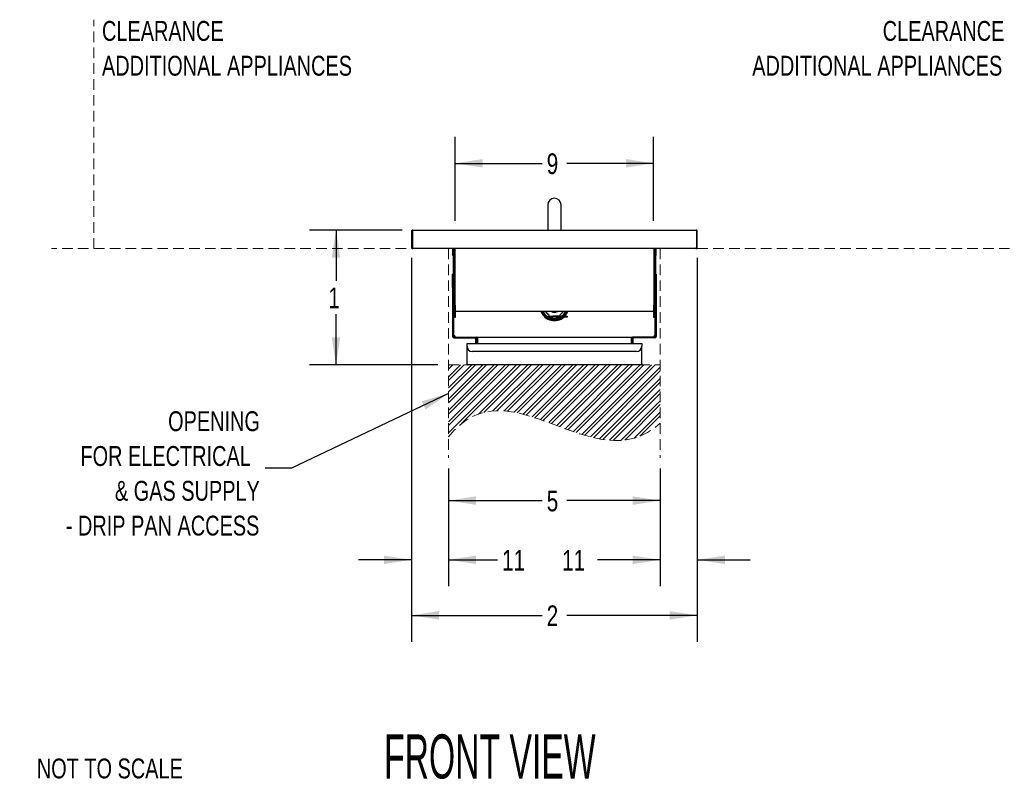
# Model space of a CAD drawing. Header units: inches. Extents: x 38 to 161, y 20 to 119.
# Tile 1 of 27: x 38 to 94, y 20 to 63. Entities that reach past the tile are written whole.
import ezdxf

# ---------------------------------------------------------------- set-up
doc = ezdxf.new("R2010")
doc.units = ezdxf.units.IN
doc.header["$LTSCALE"] = 12
doc.header["$MEASUREMENT"] = 0
doc.linetypes.add('HIDDEN', pattern=[0.075, 0.05, -0.025])
doc.layers.add('FORMAT', color=7, linetype='Continuous')
doc.styles.add('SLDTEXTSTYLE0', font='TXT', dxfattribs={"width": 0.75})
doc.styles.add('SLDTEXTSTYLE1', font='TXT', dxfattribs={"width": 0.571429})
doc.dimstyles.new('SLDDIMSTYLE0', dxfattribs={"dimtxt": 1.17, "dimasz": 1.56, "dimexe": 0, "dimexo": 0.0625, "dimgap": 0.2925, "dimtad": 0, "dimtih": 1, "dimtoh": 1, "dimdec": 3, "dimlfac": 0.833333, "dimrnd": 1e-09, "dimzin": 12, "dimdsep": 46, "dimlunit": 5, "dimtxsty": 'SLDTEXTSTYLE0', "dimsah": 1, "dimcen": 0.09, "dimadec": 0, "dimazin": 3, "dimtfac": 1, "dimtdec": 3, "dimtofl": 0, "dimtmove": 0, "dimatfit": 3, "dimfxl": 0, "dimfrac": 2, "dimtolj": 1, "dimtzin": 12, "dimarcsym": 0})
doc.dimstyles.new('SLDDIMSTYLE1', dxfattribs={"dimtxt": 1.17, "dimasz": 1.56, "dimexe": 0, "dimexo": 0.0625, "dimgap": 0.2925, "dimtad": 0, "dimtih": 1, "dimtoh": 1, "dimdec": 3, "dimlfac": 0.833333, "dimrnd": 1e-09, "dimzin": 12, "dimdsep": 46, "dimlunit": 5, "dimtxsty": 'SLDTEXTSTYLE0', "dimsah": 1, "dimcen": 0.09, "dimadec": 0, "dimazin": 3, "dimtfac": 1, "dimtdec": 3, "dimtmove": 0, "dimatfit": 0, "dimfxl": 0, "dimfrac": 2, "dimtolj": 1, "dimtzin": 12, "dimarcsym": 0})
doc.dimstyles.new('SLDDIMSTYLE2', dxfattribs={"dimtxt": 0.18, "dimasz": 1.56, "dimexe": 0, "dimexo": 0.0625, "dimgap": 0, "dimtad": 0, "dimtih": 1, "dimtoh": 1, "dimdec": 0, "dimrnd": 1e-09, "dimzin": 0, "dimdsep": 46, "dimlunit": 5, "dimtxsty": 'Standard', "dimsah": 1, "dimcen": 0.09, "dimadec": 0, "dimazin": 0, "dimtfac": 1.56, "dimtdec": 0, "dimtofl": 0, "dimtmove": 0, "dimatfit": 3, "dimfxl": 0, "dimfrac": 2, "dimtolj": 1, "dimtzin": 0, "dimarcsym": 0})

# ---------------------------------------------------------------- blocks, each defined once
blk = doc.blocks.new('SW_HATCH_0')
at = {"color": 0, "linetype": 'Continuous', "lineweight": 18}
for p, q in [((0, 0), (-0.04, -0.04)), ((0.636, 0), (-0.04, -0.676)), ((1.273, 0), (-0.04, -1.313)), ((1.909, 0), (-0.04, -1.949)), ((2.546, 0), (-0.04, -2.585)), ((3.182, 0), (-0.04, -3.222)), ((3.818, 0), (-0.04, -3.858)), ((0.212, 0), (-0.04, -0.252)), ((0.849, 0), (-0.04, -0.888)), ((1.485, 0), (-0.04, -1.525)), ((2.121, 0), (-0.04, -2.161)), ((2.758, 0), (-0.04, -2.797)), ((3.394, 0), (-0.04, -3.434)), ((4.031, 0), (0.698, -3.332)), ((4.455, 0), (1.667, -2.787)), ((4.667, 0), (1.969, -2.698)), ((5.091, 0), (2.475, -2.616)), ((5.303, 0), (2.7, -2.604)), ((5.728, 0), (3.113, -2.614)), ((5.94, 0), (3.307, -2.633)), ((6.364, 0), (3.676, -2.688)), ((6.576, 0), (3.853, -2.723)), ((7, 0), (4.197, -2.804)), ((7.212, 0), (4.364, -2.849)), ((7.637, 0), (4.691, -2.946)), ((7.849, 0), (4.851, -2.998)), ((8.273, 0), (5.168, -3.105)), ((8.485, 0), (5.325, -3.161)), ((8.91, 0), (5.636, -3.274)), ((9.122, 0), (5.79, -3.332)), ((9.546, 0), (6.099, -3.447)), ((9.758, 0), (6.253, -3.505)), ((10.182, 0), (6.562, -3.62)), ((10.394, 0), (6.717, -3.677)), ((10.819, 0), (7.03, -3.789)), ((11.031, 0), (7.188, -3.843)), ((11.455, 0), (7.509, -3.946)), ((11.667, 0), (7.671, -3.996)), ((11.96, -0.131), (8.004, -4.088)), ((11.96, -0.343), (8.174, -4.13)), ((11.96, -0.768), (8.525, -4.203)), ((11.96, -0.98), (8.706, -4.234)), ((11.96, -1.404), (9.086, -4.278)), ((11.96, -1.616), (9.286, -4.29)), ((11.96, -2.04), (9.716, -4.285)), ((11.96, -2.253), (9.95, -4.263)), ((11.96, -2.677), (10.483, -4.154)), ((11.96, -2.889), (10.806, -4.043)), ((0.019, -4.011), (-0.04, -4.07))]:
    blk.add_line(p, q, dxfattribs=at)
blk = doc.blocks.new('_D')
at = {"layer": 'FORMAT'}
for p, q in [((62.603, 37.118), (62.603, 33.796)), ((74.603, 37.118), (74.603, 33.796)), ((62.603, 35.296), (67.901, 35.296)), ((74.603, 35.296), (69.305, 35.296))]:
    blk.add_line(p, q, dxfattribs=at)
for points in [[(62.603, 35.296), (64.163, 35.056), (64.163, 35.536)], [(74.603, 35.296), (73.043, 35.536), (73.043, 35.056)]]:
    blk.add_solid(points, dxfattribs=at)
at = {"layer": 'FORMAT', "insert": (68.166, 35.859), "char_height": 1.17, "attachment_point": 1, "style": 'SLDTEXTSTYLE0'}
blk.add_mtext('5', dxfattribs=at)
blk = doc.blocks.new('_D_1')
at = {"layer": 'FORMAT'}
for p, q in [((76.703, 49.044), (76.703, 30.44)), ((74.603, 37.118), (74.603, 30.44)), ((74.603, 31.94), (71.053, 31.94)), ((76.703, 31.94), (79.703, 31.94))]:
    blk.add_line(p, q, dxfattribs=at)
for points in [[(74.603, 31.94), (73.043, 32.18), (73.043, 31.7)], [(76.703, 31.94), (78.263, 31.7), (78.263, 32.18)]]:
    blk.add_solid(points, dxfattribs=at)
at = {"layer": 'FORMAT', "insert": (69.039, 32.502), "char_height": 1.17, "attachment_point": 1, "style": 'SLDTEXTSTYLE0'}
blk.add_mtext('11', dxfattribs=at)
blk = doc.blocks.new('_D_2')
at = {"layer": 'FORMAT'}
for p, q in [((60.503, 49.044), (60.503, 30.44)), ((62.603, 37.118), (62.603, 30.44)), ((60.503, 31.94), (57.503, 31.94)), ((62.603, 31.94), (65.371, 31.94))]:
    blk.add_line(p, q, dxfattribs=at)
for points in [[(60.503, 31.94), (58.943, 32.18), (58.943, 31.7)], [(62.603, 31.94), (64.163, 31.7), (64.163, 32.18)]]:
    blk.add_solid(points, dxfattribs=at)
at = {"layer": 'FORMAT', "insert": (65.636, 32.502), "char_height": 1.17, "attachment_point": 1, "style": 'SLDTEXTSTYLE0'}
blk.add_mtext('11', dxfattribs=at)
blk = doc.blocks.new('_D_3')
at = {"layer": 'FORMAT'}
for p, q in [((59.973, 50.624), (54.726, 50.624)), ((56.226, 50.624), (56.226, 47.753)), ((56.226, 42.99), (56.226, 45.861)), ((62.003, 42.99), (54.726, 42.99))]:
    blk.add_line(p, q, dxfattribs=at)
for points in [[(56.226, 50.624), (55.986, 49.064), (56.466, 49.064)], [(56.226, 42.99), (56.466, 44.55), (55.986, 44.55)]]:
    blk.add_solid(points, dxfattribs=at)
at = {"layer": 'FORMAT', "insert": (55.789, 47.369), "char_height": 1.17, "attachment_point": 1, "style": 'SLDTEXTSTYLE0'}
blk.add_mtext('1', dxfattribs=at)
blk = doc.blocks.new('_D_4')
at = {"layer": 'FORMAT'}
for p, q in [((62.978, 51.154), (62.978, 55.906)), ((74.228, 51.154), (74.228, 55.906)), ((62.978, 54.406), (67.901, 54.406)), ((74.228, 54.406), (69.305, 54.406))]:
    blk.add_line(p, q, dxfattribs=at)
for points in [[(62.978, 54.406), (64.538, 54.166), (64.538, 54.646)], [(74.228, 54.406), (72.668, 54.646), (72.668, 54.166)]]:
    blk.add_solid(points, dxfattribs=at)
at = {"layer": 'FORMAT', "insert": (68.166, 54.969), "char_height": 1.17, "attachment_point": 1, "style": 'SLDTEXTSTYLE0'}
blk.add_mtext('9', dxfattribs=at)
blk = doc.blocks.new('_D_5')
at = {"layer": 'FORMAT'}
for p, q in [((60.503, 49.044), (60.503, 27.294)), ((76.703, 49.044), (76.703, 27.294)), ((60.503, 28.794), (67.901, 28.794)), ((76.703, 28.794), (69.305, 28.794))]:
    blk.add_line(p, q, dxfattribs=at)
for points in [[(60.503, 28.794), (62.063, 28.554), (62.063, 29.034)], [(76.703, 28.794), (75.143, 29.034), (75.143, 28.554)]]:
    blk.add_solid(points, dxfattribs=at)
at = {"layer": 'FORMAT', "insert": (68.166, 29.357), "char_height": 1.17, "attachment_point": 1, "style": 'SLDTEXTSTYLE0'}
blk.add_mtext('2', dxfattribs=at)
blk = doc.blocks.new('SW_NOTE_0')
at = {"layer": 'FORMAT', "color": 0, "char_height": 1.125, "attachment_point": 3, "style": 'SLDTEXTSTYLE0'}
for s, insert in [('OPENING', (-0.296, 3.216)), ('FOR ELECTRICAL', (-0.812, 1.244)), ('& GAS SUPPLY', (-0.3, -0.728)), ('- DRIP PAN ACCESS', (-0.326, -2.701))]:
    blk.add_mtext(s, dxfattribs=dict(at, insert=insert))
blk = doc.blocks.new('SW_NOTE_0_1')
at = {"layer": 'FORMAT', "color": 0, "char_height": 1.125, "attachment_point": 3, "style": 'SLDTEXTSTYLE0'}
for s, insert in [('CLEARANCE', (8.613, 1.45)), ('ADDITIONAL APPLIANCES', (8.493, -0.522))]:
    blk.add_mtext(s, dxfattribs=dict(at, insert=insert))
blk = doc.blocks.new('SW_NOTE_0_2')
at = {"layer": 'FORMAT', "color": 0, "char_height": 1.125, "attachment_point": 1, "style": 'SLDTEXTSTYLE0'}
for s, insert in [('CLEARANCE', (0, 1.45)), ('ADDITIONAL APPLIANCES', (0, -0.522))]:
    blk.add_mtext(s, dxfattribs=dict(at, insert=insert))

msp = doc.modelspace()

# ---------------------------------------------------------------- linework, layer by layer
at = {"color": 7, "linetype": 'Continuous', "lineweight": 25}
for p, q in [((68.2281, 52.049), (68.2281, 50.6298)), ((68.9781, 50.6306), (68.9781, 52.049)), ((60.5031, 50.5544), (60.5487, 50.5544)), ((60.5031, 50.5544), (60.5031, 49.6436)), ((60.5487, 50.5544), (60.5487, 49.6436)), ((60.5529, 50.5544), (60.5529, 49.6436)), ((60.5727, 50.624), (76.6335, 50.624)), ((76.6532, 50.5544), (76.6532, 49.6436)), ((76.7031, 50.5544), (76.6575, 50.5544)), ((76.6575, 50.5544), (76.6575, 49.6436)), ((76.7031, 49.6436), (76.7031, 50.5544)), ((60.5487, 49.6436), (60.5031, 49.6436)), ((60.5727, 49.574), (60.5727, 49.5826)), ((60.5727, 49.574), (60.5811, 49.574)), ((76.625, 49.574), (60.5811, 49.574)), ((62.8521, 49.4192), (62.8521, 49.574)), ((62.8521, 49.4192), (62.8815, 49.4192)), ((62.8521, 49.1792), (62.8521, 49.4192)), ((62.8521, 49.1792), (62.8815, 49.1792)), ((62.8815, 46.3786), (62.8815, 49.574)), ((62.9271, 46.3786), (62.9271, 49.574)), ((62.9727, 46.3786), (62.9727, 49.574)), ((74.2335, 49.574), (74.2335, 46.3786)), ((74.2791, 49.574), (74.2791, 46.3786)), ((74.3247, 49.574), (74.3247, 46.3786)), ((74.3541, 49.4192), (74.3247, 49.4192)), ((74.3541, 49.1792), (74.3247, 49.1792)), ((74.3541, 49.574), (74.3541, 49.4192)), ((74.3541, 49.4192), (74.3541, 49.1792)), ((76.625, 49.574), (76.6335, 49.574)), ((76.6335, 49.574), (76.6335, 49.5823)), ((76.6575, 49.6436), (76.7031, 49.6436)), ((62.8815, 48.1184), (62.8359, 48.1184)), ((62.8359, 47.8064), (62.8359, 48.1184)), ((74.3247, 48.1184), (74.3703, 48.1184)), ((74.3703, 48.1184), (74.3703, 47.8064)), ((62.8815, 47.8064), (62.8359, 47.8064)), ((62.8359, 47.3734), (62.8359, 47.8064)), ((74.3247, 47.8064), (74.3703, 47.8064)), ((74.3703, 47.8064), (74.3703, 47.3734)), ((62.8815, 47.3734), (62.8359, 47.3734)), ((62.8359, 47.3734), (62.8359, 44.588)), ((74.3247, 47.3734), (74.3703, 47.3734)), ((74.3703, 47.3734), (74.3703, 44.588)), ((62.8815, 46.3786), (62.9271, 46.3786)), ((62.8815, 45.6748), (62.8815, 46.3786)), ((62.9271, 45.6748), (62.9271, 46.3786)), ((62.9271, 46.3786), (62.9727, 46.3786)), ((62.9271, 46.0738), (62.9271, 46.3786)), ((62.9727, 46.3786), (62.9727, 46.0738)), ((74.2335, 46.3786), (74.2791, 46.3786)), ((74.2335, 46.0738), (74.2335, 46.3786)), ((74.3247, 46.3786), (74.2791, 46.3786)), ((74.2791, 46.3786), (74.2791, 45.6748)), ((74.2791, 46.3786), (74.2791, 46.0738)), ((74.3247, 46.3786), (74.3247, 45.6748)), ((62.9727, 46.0738), (62.9271, 46.0738)), ((62.9271, 46.0072), (62.9325, 46.0072)), ((62.9271, 45.9796), (62.9727, 45.9796)), ((62.9271, 45.6748), (62.9271, 45.9796)), ((62.9727, 46.0738), (62.9967, 46.0738)), ((62.9727, 45.9796), (62.9727, 45.9802)), ((62.9727, 45.9796), (62.9727, 45.6748)), ((62.9967, 46.0042), (62.9967, 46.0738)), ((74.2095, 46.0042), (62.9967, 46.0042)), ((68.2843, 45.8297), (68.2843, 45.7553)), ((68.9218, 45.7553), (68.9218, 45.8297)), ((74.2095, 46.0738), (74.2335, 46.0738)), ((74.2095, 46.0738), (74.2095, 46.0042)), ((74.2791, 46.0738), (74.2335, 46.0738)), ((74.2335, 45.9802), (74.2335, 45.9796)), ((74.2335, 45.9796), (74.2791, 45.9796)), ((74.2335, 45.6748), (74.2335, 45.9796)), ((74.2736, 46.0072), (74.2791, 46.0072)), ((74.2791, 45.9796), (74.2791, 45.6748)), ((62.8815, 45.6748), (62.8815, 44.588)), ((62.8815, 45.6748), (62.9271, 45.6748)), ((62.8867, 45.6748), (62.8867, 44.6336)), ((62.9727, 45.6748), (62.9271, 45.6748)), ((68.2843, 45.6941), (68.2843, 45.7553)), ((68.2843, 45.7553), (68.5099, 45.7553)), ((68.5099, 45.6941), (68.2843, 45.6941)), ((69.1087, 45.7553), (68.5099, 45.7553)), ((69.1087, 45.6941), (68.5099, 45.6941)), ((69.1087, 45.7553), (69.3343, 45.7553)), ((69.3343, 45.6941), (69.1087, 45.6941)), ((69.3343, 45.7553), (69.3343, 45.6941)), ((74.2791, 45.6748), (74.2335, 45.6748)), ((74.3247, 45.6748), (74.2791, 45.6748)), ((74.3194, 44.6336), (74.3194, 45.6748)), ((74.3247, 45.6748), (74.3247, 44.588)), ((62.9563, 44.6336), (62.8867, 44.6336)), ((62.9055, 44.564), (64.1859, 44.564)), ((62.9055, 44.5184), (64.1859, 44.5184)), ((62.9563, 44.6336), (62.9563, 44.564)), ((63.6531, 44.1896), (73.5531, 44.1896)), ((63.6531, 44.1356), (63.6531, 44.1896)), ((63.6531, 44.0396), (63.6531, 44.1356)), ((64.1563, 44.1896), (64.1563, 44.5184)), ((64.1859, 44.564), (73.0203, 44.564)), ((64.2099, 44.1896), (64.2099, 44.4944)), ((64.2555, 44.1896), (64.2555, 44.4944)), ((72.9507, 44.4944), (72.9507, 44.1896)), ((72.9963, 44.4944), (72.9963, 44.1896)), ((74.3007, 44.564), (73.0203, 44.564)), ((74.3007, 44.5184), (73.0203, 44.5184)), ((73.0498, 44.5184), (73.0498, 44.1896)), ((73.5531, 44.1896), (73.5531, 44.1356)), ((73.5531, 44.1356), (73.5531, 44.0396)), ((74.3194, 44.6336), (74.2498, 44.6336)), ((74.2498, 44.564), (74.2498, 44.6336)), ((63.6531, 43.0436), (63.6531, 44.0396)), ((73.2531, 43.7396), (63.9531, 43.7396)), ((73.5531, 43.0436), (73.5531, 44.0396)), ((73.4991, 42.9896), (63.7071, 42.9896))]:
    msp.add_line(p, q, dxfattribs=at)
for centre, radius, start, end in [((68.6031, 52.049), 0.375, 360, 180), ((62.988, 45.9953), 0.0621, 81.95053, 168.57825), ((62.9967, 45.9802), 0.0696, 90, 180), ((62.9967, 45.9802), 0.024, 90, 180), ((68.6031, 46.3184), 0.825, 202.39152, 310.82006), ((68.6031, 46.3381), 0.7937, 204.87688, 305.77458), ((68.6031, 46.3381), 0.7559, 206.2126, 301.58223), ((68.6031, 46.3381), 0.7181, 207.70703, 296.26905), ((68.6031, 46.3381), 0.6, 213.81247, 237.91343), ((68.6031, 46.3381), 0.375, 242.91881, 297.08119), ((68.6031, 46.3381), 0.3543, 250.44149, 289.55851), ((68.6031, 46.3381), 0.6, 302.08657, 326.18753), ((68.6031, 46.3381), 0.7181, 305.75706, 332.29297), ((68.6031, 46.3381), 0.7559, 309.56281, 333.7874), ((68.6031, 46.3381), 0.7937, 312.75898, 335.12312), ((68.6031, 46.3184), 0.825, 316.95407, 337.60848), ((74.2182, 45.9953), 0.0621, 11.42175, 98.04947), ((74.2095, 45.9802), 0.0696, 0, 90), ((74.2095, 45.9802), 0.024, 0, 90), ((62.9055, 44.588), 0.0696, 180, 270), ((62.9055, 44.588), 0.024, 180, 270), ((64.1859, 44.4944), 0.0696, 0, 90), ((64.1859, 44.4944), 0.024, 0, 90), ((73.0203, 44.4944), 0.0696, 90, 180), ((73.0203, 44.4944), 0.024, 90, 180), ((74.3007, 44.588), 0.024, 270, 0), ((74.3007, 44.588), 0.0696, 270, 0), ((63.9531, 44.0396), 0.3, 180, 270), ((73.2531, 44.0396), 0.3, 270, 0)]:
    msp.add_arc(centre, radius, start, end, dxfattribs=at)
for points, knots in [([(60.5727, 50.624), (60.5635, 50.624), (60.5544, 50.6222), (60.5376, 50.6153), (60.5299, 50.6101), (60.517, 50.5972), (60.5118, 50.5895), (60.5049, 50.5727), (60.5031, 50.5636), (60.5031, 50.5544)], [0, 0, 0, 0, 0.25, 0.25, 0.5, 0.5, 0.75, 0.75, 1, 1, 1, 1]), ([(60.5561, 50.5717), (60.556, 50.5716), (60.5532, 50.5698), (60.5499, 50.5637), (60.5491, 50.5575), (60.5487, 50.5544)], [0, 0, 0, 0, 0.0257333, 0.5128666, 1, 1, 1, 1]), ([(60.5529, 50.5544), (60.5545, 50.5636), (60.5562, 50.5727), (60.5595, 50.5895), (60.5611, 50.5972), (60.5644, 50.6101), (60.5661, 50.6153), (60.5694, 50.6222), (60.571, 50.624), (60.5727, 50.624)], [0, 0, 0, 0, 0.25, 0.25, 0.5, 0.5, 0.75, 0.75, 1, 1, 1, 1]), ([(76.6335, 50.624), (76.6351, 50.624), (76.6367, 50.6222), (76.64, 50.6153), (76.6417, 50.6101), (76.645, 50.5972), (76.6466, 50.5895), (76.6499, 50.5727), (76.6516, 50.5636), (76.6532, 50.5544)], [0, 0, 0, 0, 0.25, 0.25, 0.5, 0.5, 0.75, 0.75, 1, 1, 1, 1]), ([(76.7031, 50.5544), (76.7031, 50.5636), (76.7012, 50.5727), (76.6943, 50.5895), (76.6891, 50.5972), (76.6762, 50.6101), (76.6685, 50.6153), (76.6517, 50.6222), (76.6426, 50.624), (76.6335, 50.624)], [0, 0, 0, 0, 0.25, 0.25, 0.5, 0.5, 0.75, 0.75, 1, 1, 1, 1]), ([(76.6575, 50.5544), (76.657, 50.5575), (76.6562, 50.5637), (76.6529, 50.5698), (76.6501, 50.5716), (76.65, 50.5717)], [0, 0, 0, 0, 0.4871334, 0.9742667, 1, 1, 1, 1]), ([(60.5031, 49.6436), (60.5031, 49.6391), (60.5035, 49.6345), (60.5053, 49.6256), (60.5066, 49.6212), (60.5101, 49.6128), (60.5122, 49.6088), (60.5173, 49.6012), (60.5202, 49.5976), (60.5298, 49.588), (60.5376, 49.5828), (60.5543, 49.5759), (60.5635, 49.574), (60.5727, 49.574)], [0, 0, 0, 0, 0.125, 0.125, 0.25, 0.25, 0.375, 0.375, 0.5, 0.5, 0.75, 0.75, 1, 1, 1, 1]), ([(60.5487, 49.6436), (60.549, 49.6405), (60.5498, 49.6344), (60.5537, 49.6278), (60.557, 49.6257), (60.5577, 49.6253)], [0, 0, 0, 0, 0.44227322, 0.88454644, 1, 1, 1, 1]), ([(60.5811, 49.574), (60.5799, 49.574), (60.5788, 49.5745), (60.5764, 49.5763), (60.5752, 49.5776), (60.5729, 49.5811), (60.5717, 49.5832), (60.5694, 49.5883), (60.5682, 49.5912), (60.5647, 49.6008), (60.5623, 49.6086), (60.5576, 49.6253), (60.5553, 49.6345), (60.5529, 49.6436)], [0, 0, 0, 0, 0.125, 0.125, 0.25, 0.25, 0.375, 0.375, 0.5, 0.5, 0.75, 0.75, 1, 1, 1, 1]), ([(76.6532, 49.6436), (76.652, 49.6391), (76.6509, 49.6345), (76.6485, 49.6256), (76.6473, 49.6212), (76.645, 49.6128), (76.6438, 49.6088), (76.6415, 49.6012), (76.6403, 49.5976), (76.6367, 49.588), (76.6344, 49.5828), (76.6297, 49.5759), (76.6273, 49.574), (76.625, 49.574)], [0, 0, 0, 0, 0.125, 0.125, 0.25, 0.25, 0.375, 0.375, 0.5, 0.5, 0.75, 0.75, 1, 1, 1, 1]), ([(76.6335, 49.574), (76.638, 49.574), (76.6426, 49.5745), (76.6515, 49.5763), (76.6559, 49.5776), (76.6643, 49.5811), (76.6683, 49.5832), (76.6759, 49.5883), (76.6794, 49.5912), (76.6891, 49.6008), (76.6943, 49.6086), (76.7012, 49.6253), (76.7031, 49.6345), (76.7031, 49.6436)], [0, 0, 0, 0, 0.125, 0.125, 0.25, 0.25, 0.375, 0.375, 0.5, 0.5, 0.75, 0.75, 1, 1, 1, 1]), ([(76.6483, 49.6253), (76.6491, 49.6257), (76.6524, 49.6278), (76.6563, 49.6344), (76.6571, 49.6405), (76.6575, 49.6436)], [0, 0, 0, 0, 0.1174412, 0.5587206, 1, 1, 1, 1]), ([(68.4573, 45.5554), (68.4409, 45.5568), (68.3829, 45.5617), (68.3298, 45.5867), (68.2918, 45.6046)], [0, 0, 0, 0, 0.2834379, 1, 1, 1, 1]), ([(68.981, 45.6294), (68.9209, 45.604), (68.8005, 45.5531), (68.6351, 45.53), (68.5381, 45.5447), (68.5058, 45.5496)], [0, 0, 0, 0, 0.39992648, 0.80015003, 1, 1, 1, 1]), ([(63.6531, 43.0436), (63.6576, 43.0364), (63.6668, 43.022), (63.6806, 43.0039), (63.694, 42.9919), (63.7028, 42.9904), (63.7071, 42.9896)], [0, 0, 0, 0, 0.2546717, 0.5095635, 0.7644564, 1, 1, 1, 1]), ([(73.4991, 42.9896), (73.5036, 42.9905), (73.5128, 42.9922), (73.5266, 43.0051), (73.54, 43.0231), (73.5488, 43.037), (73.5531, 43.0436)], [0, 0, 0, 0, 0.2546741, 0.5095659, 0.7644589, 1, 1, 1, 1])]:
    msp.add_open_spline(points, degree=3, knots=knots, dxfattribs=at)
for points in [[(63.7071, 42.9896), (63.7, 42.9905), (63.6858, 42.9921), (63.668, 43.0046), (63.6555, 43.0224), (63.6539, 43.0366), (63.6531, 43.0436)], [(73.5531, 43.0436), (73.5522, 43.0366), (73.5506, 43.0224), (73.5381, 43.0046), (73.5203, 42.9921), (73.5061, 42.9905), (73.4991, 42.9896)]]:
    msp.add_open_spline(points, degree=3, dxfattribs=at)
at = {"layer": 'FORMAT', "linetype": 'HIDDEN', "lineweight": 18}
for p, q in [((42.5031, 49.574), (42.5031, 62.5449)), ((97.1031, 49.574), (40.1031, 49.574)), ((62.6031, 49.574), (62.6031, 37.7181)), ((74.6031, 49.574), (74.6031, 37.7181)), ((62.6031, 42.9896), (74.6031, 42.9896))]:
    msp.add_line(p, q, dxfattribs=at)
at = {"layer": 'FORMAT', "color": 7, "linetype": 'HIDDEN', "lineweight": 18}
msp.add_open_spline([(62.6031, 38.9052), (66.0679, 43.2794), (70.8037, 36.2346), (74.6031, 39.684)], degree=3, dxfattribs=at)

# ---------------------------------------------------------------- block references
at = {"color": 7, "linetype": 'Continuous', "lineweight": 18}
msp.add_blockref('SW_HATCH_0', (62.6428, 42.9896), dxfattribs=at)
at = {"layer": 'FORMAT'}
for name, p in [('SW_NOTE_0_2', (42.9636, 61.0218)), ('SW_NOTE_0_1', (85.4936, 61.0218)), ('SW_NOTE_0', (52.2099, 37.1416))]:
    msp.add_blockref(name, p, dxfattribs=at)

# ---------------------------------------------------------------- texts
at = {"layer": 'FORMAT', "attachment_point": 1}
for s, insert, char_height, style in [('FRONT VIEW                                                PROFILE VIEW', (58.9461, 22.0483), 2.5, 'SLDTEXTSTYLE1'), ('NOT TO SCALE', (39.2699, 20.6807), 1.125, 'SLDTEXTSTYLE0')]:
    msp.add_mtext(s, dxfattribs=dict(at, insert=insert, char_height=char_height, style=style))

# ---------------------------------------------------------------- dimensions: what is measured, and where the dimension line sits
at = {"layer": 'FORMAT'}
for base, p1, p2, angle, text, picture, middle in [((74.2281, 54.4064), (62.9781, 50.5544), (74.2281, 50.5544), 0, '9', '_D_4', (68.6031, 54.4064)), ((56.2262, 42.9896), (60.5727, 50.624), (62.6031, 42.9896), 90, '1', '_D_3', (56.2262, 46.8068)), ((76.7031, 28.7941), (60.5031, 49.6436), (76.7031, 49.6436), 0, '2', '_D_5', (68.6031, 28.7941))]:
    dim = msp.add_linear_dim(base=base, p1=p1, p2=p2, angle=angle, text=text, dimstyle='SLDDIMSTYLE0', dxfattribs=at)
    dim.commit()
    dim.dimension.update_dxf_attribs({"geometry": picture, "text_midpoint": middle, "dimtype": 160})
for base, p1, p2, text, dimstyle, picture, middle in [((62.6031, 31.94), (60.5031, 49.6436), (62.6031, 37.7181), '11', 'SLDDIMSTYLE1', '_D_2', (66.51, 31.94)), ((76.7031, 31.94), (74.6031, 37.7181), (76.7031, 49.6436), '11', 'SLDDIMSTYLE1', '_D_1', (69.9134, 31.94)), ((74.6031, 35.2964), (62.6031, 37.7181), (74.6031, 37.7181), '5', 'SLDDIMSTYLE0', '_D', (68.6031, 35.2964))]:
    dim = msp.add_linear_dim(base=base, p1=p1, p2=p2, text=text, dimstyle=dimstyle, dxfattribs=at)
    dim.commit()
    dim.dimension.update_dxf_attribs({"geometry": picture, "text_midpoint": middle, "dimtype": 160})

# ---------------------------------------------------------------- leaders
msp.add_leader([(62.6031, 41.3615), (53.7099, 37.1416), (52.2099, 37.1416)], dimstyle='SLDDIMSTYLE2', dxfattribs=at)

doc.saveas('drawing.dxf')
